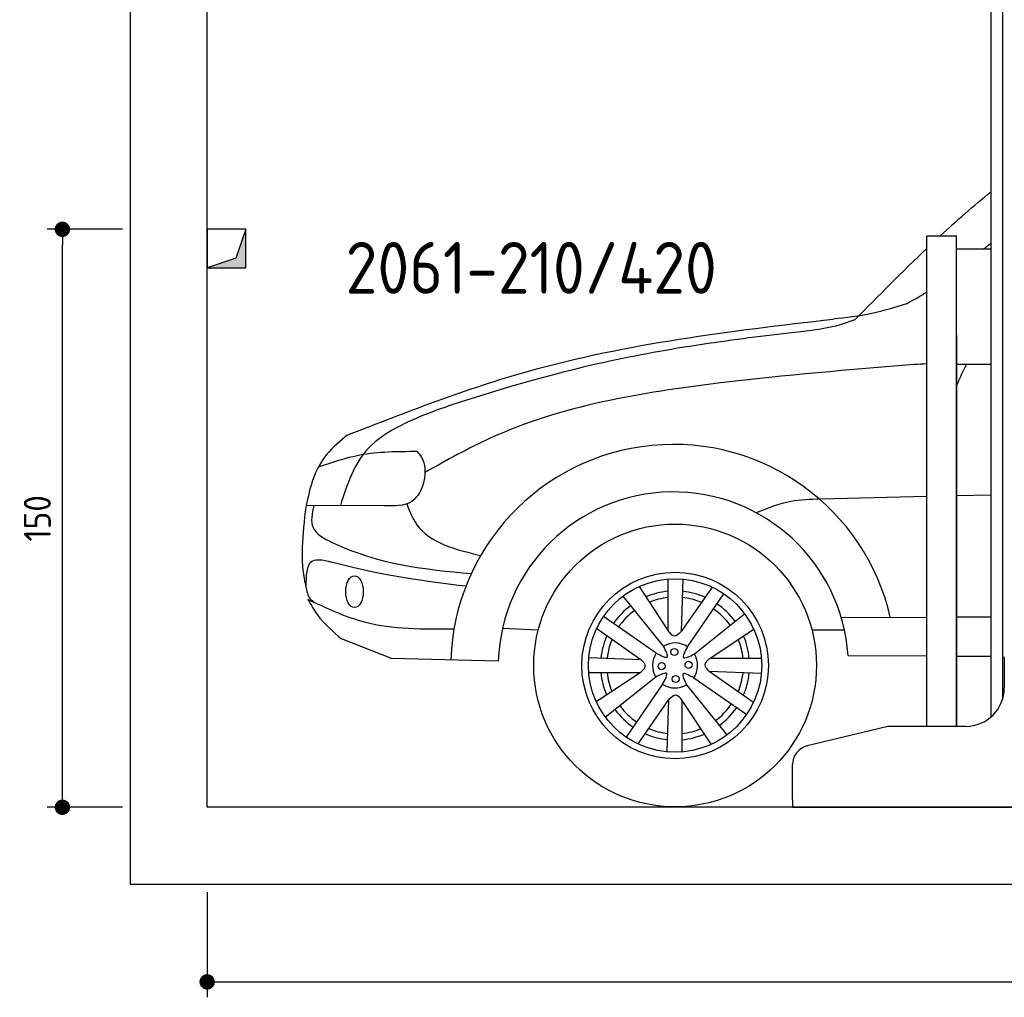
# Model space of a CAD drawing. Header units: millimetres. Extents: x -287 to 6264, y -793 to 4398.
# Tile 1 of 4: x -287 to 2269, y -793 to 1744. Entities that reach past the tile are written whole.
import ezdxf

# ---------------------------------------------------------------- set-up
doc = ezdxf.new("R2010")
doc.units = ezdxf.units.MM
for name, color, linetype in [('4', 3, 'Continuous'), ('5', 3, 'Continuous'), ('breakthrough', 1, 'Continuous'), ('car', 10, 'Continuous')]:
    doc.layers.add(name, color=color, linetype=linetype)
doc.styles.get("Standard").update_dxf_attribs({"font": 'ISOCP.SHX'})
doc.dimstyles.new('GEN-ISO$0', dxfattribs={"dimscale": 20, "dimtxt": 3.5, "dimasz": 2, "dimexe": 2, "dimexo": 1, "dimgap": 1.5, "dimtad": 1, "dimdec": 1, "dimlfac": 0.1, "dimdsep": 46, "dimtxsty": 'STANDARD', "dimblk": 'PUNKT', "dimcen": 2, "dimclrd": 256, "dimclre": 256, "dimclrt": 2, "dimadec": 0, "dimazin": 0, "dimtp": 0.1, "dimtm": 0.1, "dimtfac": 0.71, "dimtdec": 1, "dimtmove": 2, "dimatfit": 3, "dimldrblk": 'PUNKT', "dimfxl": 1, "dimtolj": 1, "dimarcsym": 0})

# ---------------------------------------------------------------- blocks, each defined once
blk = doc.blocks.new('PUNKT')
at = {"layer": '4', "color": 0, "linetype": 'ByBlock'}
blk.add_line((-0.5, 0), (-1, 0), dxfattribs=at)
at = {"layer": '4', "color": 0, "linetype": 'ByBlock', "const_width": 0.5}
blk.add_lwpolyline([(-0.25, 0, 1), (0.25, 0, 1)], format="xyb", close=True, dxfattribs=at)
blk = doc.blocks.new('*D11')
at = {"layer": '5', "lineweight": -2}
for p, q in [((200, -520), (200, -793.3)), ((5400, -520), (5400, -793.3)), ((240, -753.3), (5360, -753.3))]:
    blk.add_line(p, q, dxfattribs=at)
at = {"layer": 'DEFPOINTS', "color": 0}
for p in [(200, -500), (5400, -500), (5400, -753.3)]:
    blk.add_point(p, dxfattribs=at)
at = {"layer": '5', "lineweight": -2, "xscale": 40, "yscale": 40, "zscale": 40, "rotation": 180}
blk.add_blockref('PUNKT', (200, -753.3), dxfattribs=at)
at = {"layer": '5', "lineweight": -2, "xscale": 40, "yscale": 40, "zscale": 40}
blk.add_blockref('PUNKT', (5400, -753.3), dxfattribs=at)
at = {"layer": '5', "color": 2, "insert": (2800, -688.3), "char_height": 70, "attachment_point": 5}
blk.add_mtext('\\A1;520', dxfattribs=at)
blk = doc.blocks.new('*D3')
at = {"layer": '5', "lineweight": -2}
for p, q in [((-20, 1200), (-215.7, 1200)), ((-175.7, -260), (-175.7, 1160)), ((-20, -300), (-215.7, -300))]:
    blk.add_line(p, q, dxfattribs=at)
at = {"layer": 'DEFPOINTS', "color": 0}
for p in [(-175.7, 1200), (0, 1200), (0, -300)]:
    blk.add_point(p, dxfattribs=at)
at = {"layer": '5', "lineweight": -2, "xscale": 40, "yscale": 40, "zscale": 40}
for p, rotation in [((-175.7, 1200), 90), ((-175.7, -300), 270)]:
    blk.add_blockref('PUNKT', p, dxfattribs=dict(at, rotation=rotation))
at = {"layer": '5', "color": 2, "insert": (-240.7, 450), "char_height": 70, "attachment_point": 5, "rotation": 90}
blk.add_mtext('\\A1;150', dxfattribs=at)

msp = doc.modelspace()

# ---------------------------------------------------------------- linework, layer by layer
for p, q in [((2264.07, 2810), (2264.07, -21.22)), ((2234.07, 1810), (2234.07, -65.99)), ((2068.07, -90), (2068.07, 1183)), ((2068.07, 1183), (2145.07, 1183)), ((2145.07, -90), (2145.07, 1183)), ((2145.07, 1149.04), (2234.07, 1149.04)), ((2145.07, 925), (2145.07, -90)), ((2145.07, 850), (2234.07, 850)), ((2269.07, 90), (2269.07, 10)), ((1963.32, -91.38), (1757.4, -140.8)), ((2169.07, -90), (1974.98, -90)), ((1719.07, -280), (1719.07, -189.42)), ((1719.07, -280), (1719.07, -300)), ((1719.07, -300), (1994.07, -300)), ((1994.07, -300), (3024.07, -300))]:
    msp.add_line(p, q)
msp.add_lwpolyline([(5600, -300), (5600, 4100), (0, 4100), (0, -500), (5600, -500), (5698.53, -500), (5718.66, -452.06), (5691.11, -384.27), (5726.08, -350.37), (5711.24, -300), (200, -300), (200, 3900), (5400, 3900), (5400, -300)])
for centre, radius, start, end in [((2169.07, 10), 100, 270, 0), ((1974.98, -140), 50, 90, 103.49573), ((1769.07, -189.42), 50, 103.49573, 180)]:
    msp.add_arc(centre, radius, start, end)
at = {"layer": 'breakthrough'}
for p, q in [((300, 1200), (274.52, 1125.48)), ((300, 1200), (274.52, 1125.48)), ((274.52, 1125.48), (200, 1100))]:
    msp.add_line(p, q, dxfattribs=at)
msp.add_lwpolyline([(200, 1100), (300, 1100), (300, 1200), (200, 1200)], close=True, dxfattribs=at)
msp.add_lwpolyline([(200, 1100), (300, 1100), (300, 1200), (200, 1200)], close=True, dxfattribs=at)
for points in [[(300, 1100), (300, 1200), (274.52, 1125.48)], [(300, 1100), (300, 1200), (274.52, 1125.48)], [(200, 1100), (300, 1100), (274.52, 1125.48)]]:
    msp.add_solid(points, dxfattribs=at)
at = {"layer": 'car'}
for p, q in [((2068.07, 506.17), (1791.82, 499.48)), ((2234.07, 510.18), (2145.07, 508.03)), ((659.53, 482.59), (457.32, 483.35)), ((1396.06, 292.14), (1396, 158.65)), ((1435.01, 291.96), (1430.35, 156.42)), ((1321.01, 272.53), (1396, 158.65)), ((1510.78, 271.27), (1430.35, 156.42)), ((1384.65, 118.12), (1280.03, 248.26)), ((1446.79, 116.63), (1541.37, 253.74)), ((1365.84, 100.19), (1228.73, 194.76)), ((1464.72, 97.83), (1594.86, 202.44)), ((1845.98, 192.46), (2068.07, 193.51)), ((2145.07, 193.87), (2234.07, 194.29)), ((966.61, 164.52), (1059.53, 160.69)), ((1211.2, 164.17), (1326.05, 83.75)), ((1619.14, 161.46), (1505.25, 86.47)), ((1769.68, 160.17), (1854.26, 160.08)), ((678.18, 85.68), (548.7, 136.94)), ((955.57, 79.35), (678.18, 85.68)), ((1190.51, 88.41), (1326.05, 83.75)), ((1638.74, 86.41), (1505.25, 86.47)), ((1863.6, 93.64), (2068.07, 92.82)), ((2145.07, 92.51), (2234.07, 92.15)), ((1617.88, -28.31), (1503.03, 52.12)), ((1638.57, 47.46), (1503.03, 52.12)), ((1190.33, 49.45), (1323.82, 49.4)), ((1209.94, -25.6), (1323.82, 49.4)), ((1364.35, 38.04), (1234.21, -66.57)), ((1463.24, 35.68), (1600.34, -58.9)), ((1382.28, 19.23), (1287.71, -117.87)), ((1444.43, 17.75), (1549.05, -112.39)), ((1318.3, -135.41), (1398.73, -20.55)), ((1394.06, -156.1), (1398.73, -20.55)), ((1433.02, -156.27), (1433.07, -22.78)), ((1508.07, -136.67), (1433.07, -22.78))]:
    msp.add_line(p, q, dxfattribs=at)
for centre, radius in [((1414.54, 67.93), 366.93), ((1414.54, 67.93), 242.09), ((1414.54, 67.93), 224.97), ((1412.84, 102.9), 9.14), ((1449.51, 69.63), 9.14), ((1379.57, 66.23), 9.14), ((1416.24, 32.96), 9.14)]:
    msp.add_circle(centre, radius, dxfattribs=at)
for centre, radius, start, end in [((1409.94, 63.73), 577.94, 12.93095, 178.17513), ((1409.94, 63.73), 454.64, 3.77134, 178.03147), ((1414.54, 67.93), 193.48, 95.48488, 113.1206), ((1414.54, 67.93), 193.48, 66.26492, 84.24812), ((1414.54, 67.93), 177.35, 95.98793, 112.17689), ((1414.54, 67.93), 177.35, 67.30559, 83.9034), ((1414.54, 67.93), 193.48, 126.38201, 145.72797), ((1414.54, 67.93), 177.35, 126.16239, 145.75767), ((1414.54, 67.93), 177.35, 36.16239, 55.75767), ((1414.54, 67.93), 193.48, 36.38201, 55.72797), ((1414.54, 67.93), 193.48, 156.26492, 174.24812), ((1414.54, 67.93), 177.35, 157.30559, 173.9034), ((1414.54, 67.93), 177.35, 5.98793, 22.17689), ((1414.54, 67.93), 193.48, 5.48488, 23.1206), ((1414.54, 67.93), 58.41, 56.48266, 120.78127), ((1414.54, 67.93), 58.41, 146.48266, 210.78127), ((1414.54, 67.93), 58.41, 326.48266, 30.78127), ((1414.54, 67.93), 193.48, 185.48488, 203.1206), ((1414.54, 67.93), 177.35, 185.98793, 202.17689), ((1414.54, 67.93), 177.35, 337.30559, 353.9034), ((1414.54, 67.93), 193.48, 336.26492, 354.24812), ((1414.54, 67.93), 58.41, 236.48266, 300.78127), ((1414.54, 67.93), 193.48, 216.38201, 235.72797), ((1414.54, 67.93), 177.35, 216.16239, 235.75767), ((1414.54, 67.93), 177.35, 306.16239, 325.75767), ((1414.54, 67.93), 193.48, 306.38201, 325.72797), ((1414.54, 67.93), 177.35, 247.30559, 263.9034), ((1414.54, 67.93), 177.35, 275.98793, 292.17689), ((1414.54, 67.93), 193.48, 246.26492, 264.24812), ((1414.54, 67.93), 193.48, 275.48488, 293.1206)]:
    msp.add_arc(centre, radius, start, end, dxfattribs=at)
msp.add_ellipse((582.39, 259.59), major_axis=(0, 41.43), ratio=0.5509677, dxfattribs=at)
for points in [[(2102.64, 1183), (2145.39, 1222.6), (2189.03, 1261), (2234.07, 1297.54)], [(1881.3, 965.36), (1942.99, 1027.85), (2004.68, 1090.34), (2068.07, 1150.56)], [(2216.2, 1149.04), (2222.17, 1154.16), (2228.12, 1159.3), (2234.07, 1164.45)], [(2068.07, 850.7), (2057.03, 850.15), (2045.99, 849.59), (2034.96, 849.04)], [(2170.95, 850), (2161.54, 831.65), (2152.84, 813.11), (2145.07, 794.32)], [(454.42, 467.3), (446.07, 392.34), (441.69, 327.29), (455.87, 272.88)]]:
    msp.add_open_spline(points, degree=3, dxfattribs=at)
for points, knots in [([(2015.13, 1007.03), (2028.43, 1014.23), (2046.3, 1023.91), (2063.67, 1034.34), (2068.07, 1037.06)], [0, 0, 0, 0, 45.3514522, 60.9014516, 60.9014516, 60.9014516, 60.9014516]), ([(2015.13, 1007.03), (1985.44, 997.55), (1923.29, 977.7), (1858.4, 970.7), (1824.51, 967.05)], [0, 0, 0, 0, 93.2526942, 195.2101002, 195.2101002, 195.2101002, 195.2101002]), ([(563.54, 665.69), (718.99, 726.4), (1124.27, 884.69), (1557.47, 935.64), (1824.51, 967.05)], [0, 0, 0, 0, 499.0177175, 1300.9602164, 1300.9602164, 1300.9602164, 1300.9602164]), ([(1881.3, 965.36), (1867.65, 960.31), (1831.49, 946.95), (1793.3, 941.26), (1769.53, 937.72)], [0, 0, 0, 0, 43.5863147, 115.39918, 115.39918, 115.39918, 115.39918]), ([(1769.53, 937.72), (1690.37, 928.43), (1526.14, 909.17), (1223.73, 859.14), (945.55, 782.68), (724, 706.87), (592.01, 625.75), (563.42, 537.51), (545.77, 483.02)], [0, 0, 0, 0, 239.0821936, 496.0161654, 919.2458483, 1100.3322456, 1202.4079922, 1367.2454092, 1367.2454092, 1367.2454092, 1367.2454092]), ([(2034.96, 849.04), (1867.82, 835.27), (1497.25, 804.75), (1056.18, 731.7), (821.08, 600.24), (765.28, 569.04)], [0, 0, 0, 0, 504.9384987, 1119.5077757, 1310.7576701, 1310.7576701, 1310.7576701, 1310.7576701]), ([(563.54, 665.69), (544.51, 650.01), (483.08, 599.38), (464.15, 523.59), (454.42, 467.3)], [0, 0, 0, 0, 72.5072029, 234.0440486, 234.0440486, 234.0440486, 234.0440486]), ([(488.75, 583.25), (524.25, 595.34), (606.96, 623.5), (694.56, 623.77), (744.56, 623.92)], [0, 0, 0, 0, 111.8100786, 260.5269713, 260.5269713, 260.5269713, 260.5269713]), ([(744.56, 623.92), (748.76, 618.86), (777.91, 583.78), (753.91, 479), (685.65, 481.6), (659.53, 482.59)], [0, 0, 0, 0, 19.7290718, 136.6309403, 209.039779, 209.039779, 209.039779, 209.039779]), ([(717.84, 487.19), (725.55, 468.09), (756.85, 390.55), (844.06, 369.31), (909.78, 353.3)], [0, 0, 0, 0, 60.0678484, 243.8090344, 243.8090344, 243.8090344, 243.8090344]), ([(1791.82, 499.48), (1765.89, 498.93), (1708.26, 497.7), (1654.69, 476.07), (1625.22, 464.17)], [0, 0, 0, 0, 77.1842311, 171.5523596, 171.5523596, 171.5523596, 171.5523596]), ([(476.46, 483.28), (472.19, 462.5), (463.26, 419.01), (627.5, 330.73), (766.54, 317.64), (885.44, 306.44)], [0, 0, 0, 0, 57.3732904, 120.0795359, 490.1066866, 490.1066866, 490.1066866, 490.1066866]), ([(871.44, 273.56), (768.4, 286.24), (646.8, 301.21), (457.88, 353.79), (456.55, 300.49), (455.87, 272.88)], [0, 0, 0, 0, 343.5777006, 405.4521214, 471.9768392, 471.9768392, 471.9768392, 471.9768392]), ([(455.87, 272.88), (458.26, 261.34), (461.61, 245.22), (473.76, 234.85), (477.22, 231.89)], [0, 0, 0, 0, 33.7545029, 47.177207, 47.177207, 47.177207, 47.177207]), ([(461.26, 239.44), (470.34, 224.19), (490.77, 186.99), (525.74, 156.78), (548.7, 136.94)], [550.221689, 550.221689, 550.221689, 550.221689, 596.4770938, 684.9810497, 684.9810497, 684.9810497, 684.9810497]), ([(840.52, 162.59), (761.66, 161.64), (628.9, 160.05), (509.66, 216.51), (461.26, 239.44)], [0, 0, 0, 0, 232.4979906, 391.3707038, 391.3707038, 391.3707038, 391.3707038]), ([(1396, 158.65), (1401.24, 152.14), (1411.81, 139.02), (1424.14, 150.59), (1430.35, 156.42)], [0, 0, 0, 0, 21.0150314, 42.3957236, 42.3957236, 42.3957236, 42.3957236]), ([(1365.84, 100.19), (1378.41, 93.43), (1403.47, 79.96), (1390.91, 105.43), (1384.65, 118.12)], [0, 0, 0, 0, 30.1210839, 60.0488201, 60.0488201, 60.0488201, 60.0488201]), ([(1446.79, 116.63), (1440.04, 104.06), (1426.57, 79.01), (1452.03, 91.57), (1464.72, 97.83)], [0, 0, 0, 0, 30.1210839, 60.0488201, 60.0488201, 60.0488201, 60.0488201]), ([(1323.82, 49.4), (1330.33, 54.64), (1343.45, 65.2), (1331.88, 77.53), (1326.05, 83.75)], [0, 0, 0, 0, 21.0150314, 42.3957236, 42.3957236, 42.3957236, 42.3957236]), ([(1505.25, 86.47), (1498.75, 81.23), (1485.63, 70.66), (1497.19, 58.34), (1503.03, 52.12)], [0, 0, 0, 0, 21.0150314, 42.3957236, 42.3957236, 42.3957236, 42.3957236]), ([(1382.28, 19.23), (1389.04, 31.8), (1402.51, 56.86), (1377.05, 44.3), (1364.35, 38.04)], [0, 0, 0, 0, 30.1210839, 60.0488201, 60.0488201, 60.0488201, 60.0488201]), ([(1463.24, 35.68), (1450.67, 42.43), (1425.61, 55.9), (1438.17, 30.44), (1444.43, 17.75)], [0, 0, 0, 0, 30.1210839, 60.0488201, 60.0488201, 60.0488201, 60.0488201]), ([(1433.07, -22.78), (1427.84, -16.28), (1417.27, -3.16), (1404.94, -14.72), (1398.73, -20.55)], [0, 0, 0, 0, 21.0150314, 42.3957236, 42.3957236, 42.3957236, 42.3957236])]:
    msp.add_open_spline(points, degree=3, knots=knots, dxfattribs=at)

# ---------------------------------------------------------------- texts
msp.add_text('2061-210/420', height=134.4).set_placement((559.31, 1032.82))

# ---------------------------------------------------------------- dimensions: what is measured, and where the dimension line sits
at = {"layer": '5'}
dim = msp.add_linear_dim(base=(-175.68, 1200), p1=(0, -300), p2=(0, 1200), angle=90, dimstyle='GEN-ISO$0', override={"dimlfac": 0.1}, dxfattribs=at)
dim.commit()
dim.dimension.update_dxf_attribs({"geometry": '*D3', "text_midpoint": (-240.68, 450)})
dim = msp.add_linear_dim(base=(5400, -753.28), p1=(200, -500), p2=(5400, -500), dimstyle='GEN-ISO$0', override={"dimlfac": 0.1}, dxfattribs=at)
dim.commit()
dim.dimension.update_dxf_attribs({"geometry": '*D11', "text_midpoint": (2800, -688.27)})

doc.saveas('drawing.dxf')
